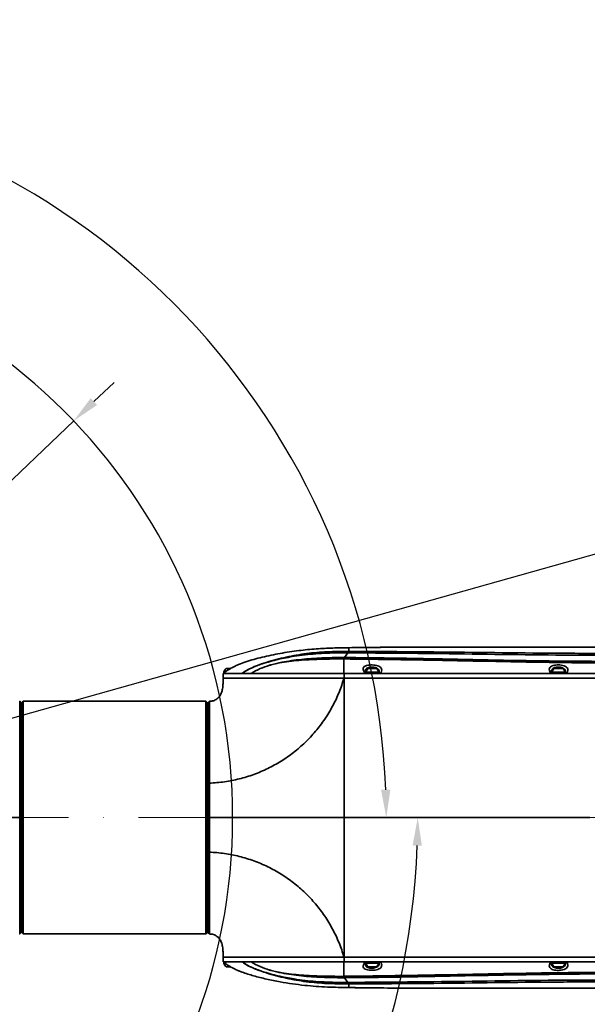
# Model space of a CAD drawing. Header units: millimetres. Extents: x -7686 to -856, y -458 to 6140.
# Tile 73 of 103: x -5812 to -5568, y 5258 to 5681. Entities that reach past the tile are written whole.
import ezdxf

# ---------------------------------------------------------------- set-up
doc = ezdxf.new("R2010")
doc.units = ezdxf.units.MM
doc.header["$LTSCALE"] = 5
doc.header["$PDSIZE"] = -1
doc.linetypes.add('ACAD_ISO10W100', pattern=[18, 12, -3, 0, -3])
doc.dimstyles.new('本体 安装', dxfattribs={"dimtxt": 24, "dimasz": 12, "dimexe": 7, "dimexo": 0.625, "dimtad": 1, "dimtoh": 1, "dimtxsty": 'Standard', "dimcen": 2.5, "dimclrd": 1, "dimclre": 1, "dimclrt": 4, "dimadec": 0, "dimazin": 0, "dimtfac": 1, "dimtmove": 0, "dimatfit": 3, "dimfxl": 1, "dimarcsym": 0})

# ---------------------------------------------------------------- blocks, each defined once
blk = doc.blocks.new('*D90')
at = {"color": 1, "linetype": 'Continuous', "lineweight": -2, "transparency": 16777216}
blk.add_arc((-5967.74, 5338.24), 313, 2.1968, 167.8032, dxfattribs=at)
at = {"color": 1, "linetype": 'Continuous', "transparency": 16777216}
for points in [[(-6271.71, 5403.98), (-6275.64, 5404.75), (-6275.98, 5392.59)], [(-5652.97, 5350.28), (-5656.97, 5350.2), (-5654.74, 5338.24)]]:
    blk.add_solid(points, dxfattribs=at)
at = {"layer": 'Defpoints', "color": 0, "linetype": 'Continuous', "transparency": 16777216}
for p in [(-5795.74, 5599.75), (-6875.73, 5498.34), (-6220.21, 5338.24), (-5967.74, 5338.24), (-5340.73, 5338.24)]:
    blk.add_point(p, dxfattribs=at)
at = {"color": 4, "linetype": 'Continuous', "lineweight": 20, "transparency": 16777216, "insert": (-5939.36, 5662.63), "char_height": 24, "attachment_point": 5, "rotation": 355}
blk.add_mtext('170°', dxfattribs=at)
blk = doc.blocks.new('*D91')
at = {"color": 1, "linetype": 'Continuous', "lineweight": -2, "transparency": 16777216}
blk.add_arc((-5967.74, 5338.24), 326.52, 192.1058, 357.8942, dxfattribs=at)
at = {"color": 1, "linetype": 'Continuous', "transparency": 16777216}
for points in [[(-5643.44, 5326.28), (-5639.44, 5326.2), (-5641.22, 5338.24)], [(-6288.96, 5269.38), (-6285.03, 5270.15), (-6289.3, 5281.54)]]:
    blk.add_solid(points, dxfattribs=at)
at = {"layer": 'Defpoints', "color": 0, "linetype": 'Continuous', "transparency": 16777216}
for p in [(-6220.21, 5338.24), (-5967.74, 5338.24), (-5340.73, 5338.24), (-6875.73, 5178.14), (-6097.07, 5038.42)]:
    blk.add_point(p, dxfattribs=at)
at = {"color": 4, "linetype": 'Continuous', "lineweight": 20, "transparency": 16777216, "insert": (-5940.38, 5025.54), "char_height": 24, "attachment_point": 5, "rotation": 5}
blk.add_mtext('170°', dxfattribs=at)
blk = doc.blocks.new('*D92')
at = {"color": 1, "linetype": 'ByBlock', "lineweight": -2, "transparency": 16777216}
for p, q in [((-4975.19, 5617.51), (-5068.65, 5591.21)), ((-4886.56, 5617.51), (-4975.19, 5617.51)), ((-5967.74, 5338.24), (-5080.2, 5587.96))]:
    blk.add_line(p, q, dxfattribs=at)
at = {"color": 1, "linetype": 'ByBlock', "transparency": 16777216}
blk.add_solid([(-5069.19, 5593.14), (-5068.11, 5589.29), (-5080.2, 5587.96)], dxfattribs=at)
at = {"layer": 'Defpoints', "color": 0, "linetype": 'ByBlock', "transparency": 16777216}
for p in [(-5080.2, 5587.96), (-5967.74, 5338.24)]:
    blk.add_point(p, dxfattribs=at)
at = {"color": 4, "linetype": 'ByBlock', "transparency": 16777216, "insert": (-4930.56, 5630.13), "char_height": 24, "attachment_point": 5}
blk.add_mtext('R922', dxfattribs=at)
blk = doc.blocks.new('*D93')
at = {"color": 1, "linetype": 'ByBlock', "lineweight": -2, "transparency": 16777216}
for p, q in [((-5780.37, 5517.05), (-5771.69, 5525.34)), ((-5789.05, 5508.77), (-6146.42, 5167.71)), ((-6283.33, 5037.05), (-6155.1, 5159.42)), ((-6371.96, 5037.05), (-6283.33, 5037.05))]:
    blk.add_line(p, q, dxfattribs=at)
at = {"color": 1, "linetype": 'ByBlock', "transparency": 16777216}
for points in [[(-5781.75, 5518.5), (-5778.99, 5515.61), (-5789.05, 5508.77)], [(-6156.48, 5160.87), (-6153.72, 5157.98), (-6146.42, 5167.71)]]:
    blk.add_solid(points, dxfattribs=at)
at = {"layer": 'Defpoints', "color": 0, "linetype": 'ByBlock', "transparency": 16777216}
for p in [(-5789.05, 5508.77), (-6146.42, 5167.71)]:
    blk.add_point(p, dxfattribs=at)
at = {"color": 4, "linetype": 'ByBlock', "transparency": 16777216, "insert": (-6327.96, 5049.67), "char_height": 24, "attachment_point": 5}
blk.add_mtext('∅494', dxfattribs=at)

msp = doc.modelspace()

# ---------------------------------------------------------------- linework, layer by layer
at = {"linetype": 'Continuous', "lineweight": 35}
for p, q in [((-5671.201, 5409.073), (-5672.691, 5407.035)), ((-5671.212, 5409.704), (-5670.849, 5409.705)), ((-5671.212, 5409.704), (-5671.201, 5409.073)), ((-5670.849, 5411.286), (-5670.849, 5411.259)), ((-5670.849, 5411.281), (-5670.849, 5411.286)), ((-5670.849, 5409.705), (-5670.838, 5409.073)), ((-5569.394, 5411.537), (-5574.064, 5411.537)), ((-5672.991, 5407.036), (-5673, 5406.453)), ((-5672.699, 5406.452), (-5673, 5406.453)), ((-5672.691, 5407.035), (-5672.699, 5406.452)), ((-5724.734, 5400.239), (-5724.739, 5400.239)), ((-5724.073, 5400.739), (-5724.589, 5400.739)), ((-5724.489, 5400.739), (-5724.489, 5400.379)), ((-5723.3, 5402.389), (-5723.438, 5402.389)), ((-5721.545, 5402.389), (-5723.3, 5402.389)), ((-5718.17, 5404.064), (-5718.114, 5404.089)), ((-5712.818, 5400.239), (-5716.613, 5400.239)), ((-5672.871, 5398.239), (-5672.877, 5400.239)), ((-5672.877, 5400.239), (-5663.829, 5400.239)), ((-5663.829, 5400.239), (-5661.186, 5400.239)), ((-5662.706, 5400.739), (-5663.549, 5400.739)), ((-5663.089, 5400.239), (-5660.983, 5400.239)), ((-5657.889, 5400.739), (-5662.706, 5400.739)), ((-5661.911, 5402.389), (-5662.438, 5402.389)), ((-5659.039, 5402.389), (-5661.911, 5402.389)), ((-5661.186, 5400.239), (-5659.812, 5400.239)), ((-5660.027, 5400.239), (-5657.989, 5400.239)), ((-5659.812, 5400.239), (-5657.171, 5400.239)), ((-5657.989, 5400.239), (-5657.989, 5400.739)), ((-5581.982, 5400.239), (-5584.095, 5400.239)), ((-5582.62, 5400.739), (-5583.589, 5400.739)), ((-5583.489, 5400.239), (-5577.989, 5400.239)), ((-5577.889, 5400.739), (-5582.62, 5400.739)), ((-5581.86, 5402.389), (-5582.438, 5402.389)), ((-5581.982, 5400.239), (-5579.262, 5400.239)), ((-5579.039, 5402.389), (-5581.86, 5402.389)), ((-5579.262, 5400.239), (-5577.148, 5400.239)), ((-5577.989, 5400.239), (-5577.989, 5400.739)), ((-5724.747, 5400.169), (-5724.849, 5398.234)), ((-5672.871, 5398.239), (-5672.871, 5338.239)), ((-5672.761, 5398.274), (-5672.762, 5398.239)), ((-5811.737, 5387.739), (-5812.237, 5388.239)), ((-5810.737, 5388.239), (-5811.237, 5387.739)), ((-5811.237, 5338.239), (-5811.237, 5387.739)), ((-5732.237, 5388.239), (-5810.737, 5388.239)), ((-5810.737, 5388.239), (-5810.737, 5338.239)), ((-5731.737, 5387.739), (-5732.237, 5388.239)), ((-5732.237, 5338.239), (-5732.237, 5388.239)), ((-5731.737, 5387.739), (-5731.737, 5338.239)), ((-5731.237, 5387.74), (-5730.743, 5388.24)), ((-5811.237, 5382.489), (-5811.937, 5382.489)), ((-5811.237, 5379.33), (-5811.937, 5379.33)), ((-5731.237, 5382.489), (-5731.737, 5382.489)), ((-5731.237, 5379.33), (-5731.737, 5379.33)), ((-5811.937, 5373.83), (-5811.237, 5373.83)), ((-5731.737, 5373.83), (-5731.237, 5373.83)), ((-5731.237, 5373.239), (-5731.737, 5373.239)), ((-5811.237, 5370.334), (-5811.937, 5370.334)), ((-5731.237, 5370.334), (-5731.737, 5370.334)), ((-5811.937, 5364.834), (-5811.237, 5364.834)), ((-5731.737, 5364.834), (-5731.237, 5364.834)), ((-5811.237, 5356.871), (-5811.937, 5356.871)), ((-5731.237, 5356.871), (-5731.737, 5356.871)), ((-5811.937, 5351.371), (-5811.237, 5351.371)), ((-5731.737, 5351.371), (-5731.237, 5351.371)), ((-5730.737, 5353.054), (-5731.237, 5352.906)), ((-5811.237, 5340.989), (-5811.937, 5340.989)), ((-5731.237, 5340.989), (-5731.737, 5340.989)), ((-5811.737, 5338.239), (-5812.237, 5338.239)), ((-5811.237, 5288.739), (-5811.237, 5338.239)), ((-5810.737, 5338.239), (-5810.737, 5288.239)), ((-5732.237, 5288.239), (-5732.237, 5338.239)), ((-5731.737, 5338.239), (-5731.737, 5288.739)), ((-5730.737, 5338.239), (-5731.237, 5338.239)), ((-5672.871, 5278.239), (-5672.871, 5338.239)), ((-5811.937, 5335.489), (-5811.237, 5335.489)), ((-5731.737, 5335.489), (-5731.237, 5335.489)), ((-5811.237, 5325.108), (-5811.937, 5325.108)), ((-5731.237, 5325.108), (-5731.737, 5325.108)), ((-5730.737, 5323.425), (-5731.237, 5323.573)), ((-5811.937, 5319.608), (-5811.237, 5319.608)), ((-5731.737, 5319.608), (-5731.237, 5319.608)), ((-5811.237, 5311.644), (-5811.937, 5311.644)), ((-5731.237, 5311.644), (-5731.737, 5311.644)), ((-5811.937, 5306.144), (-5811.237, 5306.144)), ((-5731.737, 5306.144), (-5731.237, 5306.144)), ((-5731.737, 5303.239), (-5731.237, 5303.239)), ((-5811.237, 5302.648), (-5811.937, 5302.648)), ((-5731.237, 5302.648), (-5731.737, 5302.648)), ((-5811.937, 5297.148), (-5811.237, 5297.148)), ((-5731.737, 5297.148), (-5731.237, 5297.148)), ((-5811.937, 5293.989), (-5811.237, 5293.989)), ((-5731.737, 5293.989), (-5731.237, 5293.989)), ((-5812.237, 5288.239), (-5811.737, 5288.739)), ((-5811.237, 5288.739), (-5810.737, 5288.239)), ((-5810.737, 5288.239), (-5732.237, 5288.239)), ((-5732.237, 5288.239), (-5731.737, 5288.739)), ((-5730.743, 5288.239), (-5731.237, 5288.739)), ((-5724.849, 5278.244), (-5724.747, 5276.31)), ((-5672.871, 5278.239), (-5672.877, 5276.239)), ((-5724.734, 5276.239), (-5724.739, 5276.239)), ((-5724.737, 5276.311), (-5724.737, 5276.311)), ((-5724.65, 5276.239), (-5724.709, 5276.288)), ((-5724.589, 5275.739), (-5724.093, 5275.739)), ((-5724.489, 5276.1), (-5724.489, 5275.739)), ((-5723.438, 5274.089), (-5721.548, 5274.089)), ((-5712.818, 5276.239), (-5716.613, 5276.239)), ((-5672.877, 5276.239), (-5663.829, 5276.239)), ((-5663.829, 5276.239), (-5661.186, 5276.239)), ((-5663.589, 5275.739), (-5657.889, 5275.739)), ((-5660.955, 5276.239), (-5662.637, 5276.239)), ((-5662.438, 5274.089), (-5659.039, 5274.089)), ((-5661.186, 5276.239), (-5659.812, 5276.239)), ((-5657.989, 5276.239), (-5660.038, 5276.239)), ((-5659.812, 5276.239), (-5657.171, 5276.239)), ((-5657.989, 5275.739), (-5657.989, 5276.239)), ((-5581.982, 5276.239), (-5584.095, 5276.239)), ((-5583.589, 5275.739), (-5577.889, 5275.739)), ((-5582.225, 5276.239), (-5582.554, 5276.239)), ((-5582.438, 5274.089), (-5579.039, 5274.089)), ((-5581.982, 5276.239), (-5579.262, 5276.239)), ((-5577.989, 5276.239), (-5581.269, 5276.239)), ((-5579.262, 5276.239), (-5577.148, 5276.239)), ((-5577.989, 5275.739), (-5577.989, 5276.239)), ((-5718.161, 5272.41), (-5718.234, 5272.443)), ((-5672.699, 5270.027), (-5673, 5270.025)), ((-5672.991, 5269.443), (-5673, 5270.025)), ((-5672.691, 5269.444), (-5672.699, 5270.027)), ((-5671.201, 5267.406), (-5672.691, 5269.444)), ((-5671.212, 5266.775), (-5671.201, 5267.406)), ((-5671.212, 5266.775), (-5670.849, 5266.774)), ((-5670.849, 5266.774), (-5670.838, 5267.406)), ((-5670.849, 5265.198), (-5670.849, 5265.22)), ((-5670.849, 5265.197), (-5670.849, 5265.193))]:
    msp.add_line(p, q, dxfattribs=at)
at = {"color": 40, "linetype": 'ACAD_ISO10W100', "lineweight": 20, "true_color": 0xf8d731}
msp.add_line((-5340.734, 5338.239), (-6220.21, 5338.239), dxfattribs=at)
at = {"linetype": 'Continuous', "lineweight": 35, "flags": 128}
for points in [[(-5587.161, 5398.524), (-5587.163, 5398.302), (-5587.165, 5398.239)], [(-5587.165, 5278.247), (-5587.163, 5278.176), (-5587.162, 5278.115)]]:
    msp.add_lwpolyline(points, dxfattribs=at)
at = {"color": 4, "linetype": 'ByBlock'}
msp.add_arc((-5967.737, 5338.239), 247, 190, 170, dxfattribs=at)
at = {"linetype": 'Continuous', "lineweight": 35}
for centre, start, end in [((-5721.739, 5399.978), 125.1663, 165.03898), ((-5660.739, 5399.978), 125.1663, 165.03898), ((-5660.739, 5399.978), 14.96102, 54.8337), ((-5580.739, 5399.978), 125.1663, 165.03898), ((-5580.739, 5399.978), 14.96102, 54.8337), ((-5721.739, 5276.501), 194.96102, 234.8337), ((-5660.739, 5276.501), 194.96102, 234.8337), ((-5660.739, 5276.501), 305.1663, 345.03898), ((-5580.739, 5276.501), 194.96102, 234.8337), ((-5580.739, 5276.501), 305.1663, 345.03898)]:
    msp.add_arc(centre, 2.95, start, end, dxfattribs=at)
for points, knots in [([(-5670.849, 5411.286), (-5673.137, 5411.246), (-5677.793, 5411.165), (-5684.974, 5410.821), (-5692.516, 5410.084), (-5700.289, 5408.902), (-5707.899, 5407.312), (-5713.867, 5405.697), (-5717.157, 5404.449), (-5718.161, 5404.068)], [0, 0, 0, 0, 0.1427599, 0.2904853, 0.4482721, 0.6151859, 0.7805484, 0.9330378, 1, 1, 1, 1]), ([(-5716.613, 5400.239), (-5716.597, 5400.252), (-5715.821, 5400.877), (-5714.136, 5401.942), (-5712.019, 5402.906), (-5709.406, 5403.955), (-5704.879, 5405.504), (-5697.744, 5407.351), (-5689.008, 5408.889), (-5680.133, 5409.63), (-5674.187, 5409.679), (-5671.212, 5409.704)], [0, 0, 0, 0, 0.0013142, 0.0637228, 0.1263949, 0.1498215, 0.2435853, 0.4318647, 0.6202052, 0.8100058, 1, 1, 1, 1]), ([(-5671.201, 5409.073), (-5671.201, 5409.073), (-5672.636, 5409.072), (-5677.222, 5409.062), (-5684.959, 5408.787), (-5693.567, 5407.816), (-5701.277, 5406.322), (-5707.405, 5404.643), (-5711.721, 5403.019), (-5714.563, 5401.642), (-5715.858, 5400.793), (-5716.598, 5400.25), (-5716.613, 5400.239)], [0, 0, 0, 0, 0.0000013, 0.0918541, 0.2936941, 0.4954129, 0.6460002, 0.7964977, 0.9019472, 0.9406177, 0.9987678, 1, 1, 1, 1]), ([(-5670.838, 5409.073), (-5670.959, 5409.073), (-5671.08, 5409.073), (-5671.201, 5409.073), (-5671.201, 5409.073)], [0, 0, 0, 0, 0.9998347, 1, 1, 1, 1]), ([(-5647.946, 5411.487), (-5650.208, 5411.481), (-5657.842, 5411.46), (-5665.477, 5411.355), (-5670.849, 5411.281)], [0, 0, 0, 0, 0.29630654, 1, 1, 1, 1]), ([(-5670.849, 5411.286), (-5667.462, 5411.335), (-5662.533, 5411.407), (-5657.604, 5411.437), (-5656.06, 5411.446)], [0, 0, 0, 0, 0.6869719, 1, 1, 1, 1]), ([(-5670.849, 5411.259), (-5670.849, 5411.262), (-5670.848, 5411.27), (-5670.849, 5410.232), (-5670.849, 5409.705)], [0, 0, 0, 0, 0.4915744, 1, 1, 1, 1]), ([(-5670.849, 5409.705), (-5658.648, 5409.642), (-5629.002, 5409.491), (-5595, 5408.957), (-5555.756, 5408.784), (-5525.401, 5409.004), (-5499.406, 5409.152), (-5490.849, 5409.201)], [0, 0, 0, 0, 0.2033318, 0.4941022, 0.5667393, 0.8573904, 1, 1, 1, 1]), ([(-5490.863, 5408.47), (-5499.416, 5408.398), (-5525.406, 5408.178), (-5555.756, 5407.984), (-5594.999, 5408.196), (-5628.998, 5408.788), (-5658.641, 5408.99), (-5670.838, 5409.073)], [0, 0, 0, 0, 0.1425613, 0.4332259, 0.5058794, 0.7966914, 1, 1, 1, 1]), ([(-5655.801, 5411.449), (-5656.501, 5411.447), (-5657.516, 5411.445), (-5658.53, 5411.431), (-5658.845, 5411.427)], [0, 0, 0, 0, 0.6894111, 1, 1, 1, 1]), ([(-5652.934, 5411.468), (-5652.12, 5411.474), (-5647.9, 5411.505), (-5640.246, 5411.521), (-5629.857, 5411.541), (-5619.624, 5411.546), (-5609.688, 5411.546), (-5599.5, 5411.54), (-5588.719, 5411.537), (-5577.247, 5411.536), (-5565.745, 5411.538), (-5554.617, 5411.541), (-5547.318, 5411.545), (-5543.849, 5411.546)], [0, 0, 0, 0, 0.02239, 0.1160672, 0.2104864, 0.3081177, 0.3974858, 0.4837333, 0.5883132, 0.693962, 0.7992443, 0.9046209, 1, 1, 1, 1]), ([(-5704.884, 5403.738), (-5704.884, 5403.738), (-5704.657, 5403.807), (-5703.62, 5404.111), (-5699.829, 5405.056), (-5693.295, 5406.124), (-5684.603, 5406.857), (-5677.784, 5407.041), (-5673.913, 5407.037), (-5672.991, 5407.036)], [0, 0, 0, 0, 0.0000019, 0.0221464, 0.1008723, 0.3641825, 0.6390208, 0.9139974, 1, 1, 1, 1]), ([(-5673, 5406.453), (-5673.918, 5406.455), (-5677.781, 5406.459), (-5684.588, 5406.339), (-5693.271, 5405.848), (-5699.864, 5404.959), (-5703.657, 5404.079), (-5704.696, 5403.782), (-5704.88, 5403.729)], [0, 0, 0, 0, 0.0858241, 0.3610611, 0.6361921, 0.8989842, 0.9820922, 1, 1, 1, 1]), ([(-5673, 5406.453), (-5673.006, 5406.131), (-5673.019, 5405.512), (-5673.02, 5404.462), (-5673.007, 5403.431), (-5672.982, 5402.459), (-5672.945, 5401.458), (-5672.899, 5400.622), (-5672.877, 5400.239)], [0, 0, 0, 0, 0.2541704, 0.4889691, 0.6421527, 0.7794118, 0.8989563, 1, 1, 1, 1]), ([(-5672.991, 5407.036), (-5672.891, 5407.036), (-5672.791, 5407.035), (-5672.691, 5407.035), (-5672.691, 5407.035)], [0, 0, 0, 0, 0.9997998, 1, 1, 1, 1]), ([(-5490.828, 5405.491), (-5498.072, 5405.352), (-5519.271, 5404.943), (-5545.125, 5404.682), (-5568.107, 5404.779), (-5594.6, 5405.024), (-5629.366, 5405.878), (-5659.767, 5406.281), (-5672.699, 5406.452)], [0, 0, 0, 0, 0.1194958, 0.3497049, 0.42643, 0.4985399, 0.7866906, 1, 1, 1, 1]), ([(-5672.691, 5407.035), (-5672.691, 5407.035), (-5659.754, 5406.976), (-5629.352, 5406.436), (-5594.585, 5405.666), (-5563.321, 5405.375), (-5540.096, 5405.365), (-5514.255, 5405.679), (-5497.842, 5405.984), (-5490.855, 5406.113)], [0, 0, 0, 0, 0.0000003, 0.2134253, 0.5015827, 0.5736819, 0.729196, 0.8847111, 1, 1, 1, 1]), ([(-5724.65, 5400.239), (-5724.689, 5400.207), (-5724.747, 5400.159), (-5724.739, 5400.166), (-5724.737, 5400.168)], [0, 0, 0, 0, 0.6614378, 1, 1, 1, 1]), ([(-5723.688, 5401.029), (-5723.703, 5401.018), (-5723.898, 5400.871), (-5724.259, 5400.583), (-5724.535, 5400.343), (-5724.65, 5400.239), (-5724.65, 5400.239)], [0, 0, 0, 0, 0.0384459, 0.5076665, 0.9999599, 1, 1, 1, 1]), ([(-5724.65, 5400.239), (-5724.472, 5400.239), (-5724.116, 5400.239), (-5722.636, 5400.239), (-5720.313, 5400.239), (-5717.846, 5400.239), (-5716.613, 5400.239)], [0, 0, 0, 0, 0.2204759, 0.4409518, 0.7204759, 1, 1, 1, 1]), ([(-5718.161, 5404.068), (-5718.182, 5404.059), (-5718.232, 5404.038), (-5718.766, 5403.8), (-5719.638, 5403.395), (-5720.814, 5402.812), (-5722.211, 5402.041), (-5723.183, 5401.408), (-5723.666, 5401.046), (-5723.688, 5401.029)], [0, 0, 0, 0, 0.1058497, 0.2578233, 0.414952, 0.5855005, 0.7752697, 0.9897907, 1, 1, 1, 1]), ([(-5718.149, 5404.074), (-5718.149, 5404.074), (-5718.148, 5404.074), (-5718.161, 5404.069), (-5718.17, 5404.065)], [0, 0, 0, 0, 0.303385, 1, 1, 1, 1]), ([(-5704.884, 5403.738), (-5706.269, 5403.297), (-5709.04, 5402.416), (-5711.559, 5400.965), (-5712.818, 5400.239)], [0, 0, 0, 0, 0.5000379, 1, 1, 1, 1]), ([(-5704.88, 5403.729), (-5704.881, 5403.73), (-5704.882, 5403.733), (-5704.884, 5403.736), (-5704.884, 5403.738)], [0, 0, 0, 0, 0.5000046, 1, 1, 1, 1]), ([(-5663.829, 5400.239), (-5663.829, 5400.239), (-5663.832, 5400.244), (-5664.112, 5400.678), (-5664.613, 5401.467), (-5664.801, 5402.43), (-5664.325, 5403.147), (-5663.365, 5403.604), (-5662.118, 5403.847), (-5660.758, 5403.9), (-5659.437, 5403.781), (-5658.288, 5403.508), (-5657.381, 5403.081), (-5656.796, 5402.487), (-5656.618, 5401.7), (-5656.848, 5400.926), (-5657.096, 5400.396), (-5657.171, 5400.239), (-5657.171, 5400.239)], [0, 0, 0, 0, 0.0000031, 0.0009822, 0.1014362, 0.204983, 0.295299, 0.3742008, 0.445233, 0.5153205, 0.5809219, 0.6468951, 0.7153204, 0.789168, 0.8708659, 0.9635405, 0.9999969, 1, 1, 1, 1]), ([(-5663.16, 5400.25), (-5663.262, 5400.388), (-5663.504, 5400.715), (-5663.708, 5401.099), (-5663.738, 5401.298), (-5663.738, 5401.3), (-5663.738, 5401.3)], [0, 0, 0, 0, 0.2518499, 0.5976532, 0.9490065, 1, 1, 1, 1]), ([(-5657.748, 5400.904), (-5657.767, 5401.142), (-5657.805, 5401.607), (-5658.246, 5402.162), (-5658.919, 5402.579), (-5659.781, 5402.845), (-5660.773, 5402.962), (-5661.795, 5402.91), (-5662.737, 5402.673), (-5663.434, 5402.219), (-5663.766, 5401.749), (-5663.703, 5401.387), (-5663.689, 5401.306)], [0, 0, 0, 0, 0.1138864, 0.2224445, 0.3221152, 0.4173375, 0.5114417, 0.6118932, 0.7142252, 0.8289593, 0.9616315, 1, 1, 1, 1]), ([(-5657.749, 5400.904), (-5657.75, 5400.867), (-5657.751, 5400.772), (-5657.839, 5400.49), (-5657.967, 5400.279), (-5657.987, 5400.245)], [0, 0, 0, 0, 0.3549464, 0.8962323, 1, 1, 1, 1]), ([(-5657.171, 5400.239), (-5652.884, 5400.239), (-5644.056, 5400.239), (-5630.365, 5400.239), (-5615.754, 5400.239), (-5600.223, 5400.239), (-5589.555, 5400.239), (-5584.095, 5400.239)], [0, 0, 0, 0, 0.1761534, 0.3627311, 0.5628388, 0.7762894, 1, 1, 1, 1]), ([(-5584.095, 5400.239), (-5584.095, 5400.239), (-5584.245, 5400.524), (-5584.57, 5401.149), (-5584.792, 5401.983), (-5584.579, 5402.719), (-5583.976, 5403.264), (-5583.063, 5403.642), (-5581.92, 5403.861), (-5580.716, 5403.911), (-5579.473, 5403.812), (-5578.25, 5403.532), (-5577.19, 5402.977), (-5576.618, 5402.103), (-5576.758, 5401.151), (-5577.05, 5400.463), (-5577.148, 5400.239), (-5577.148, 5400.239)], [0, 0, 0, 0, 0.00000315, 0.06689042, 0.15848327, 0.23939619, 0.31268705, 0.38091766, 0.44719834, 0.51325841, 0.5684935, 0.6433076, 0.72856476, 0.82835533, 0.94736822, 0.99999685, 1, 1, 1, 1]), ([(-5577.793, 5400.89), (-5577.778, 5401.016), (-5577.726, 5401.47), (-5578.1, 5402.066), (-5578.873, 5402.613), (-5579.797, 5402.888), (-5580.732, 5402.985), (-5581.639, 5402.935), (-5582.497, 5402.72), (-5583.188, 5402.352), (-5583.616, 5401.816), (-5583.788, 5401.384), (-5583.733, 5401.105), (-5583.73, 5401.091)], [0, 0, 0, 0, 0.0546033, 0.1967239, 0.316544, 0.4203175, 0.496405, 0.5873434, 0.6791189, 0.7745656, 0.878245, 0.993674, 1, 1, 1, 1]), ([(-5583.377, 5400.251), (-5583.457, 5400.383), (-5583.644, 5400.689), (-5583.731, 5400.986), (-5583.731, 5401.062), (-5583.731, 5401.091)], [0, 0, 0, 0, 0.3206785, 0.7417399, 1, 1, 1, 1]), ([(-5577.75, 5400.886), (-5577.748, 5400.867), (-5577.738, 5400.8), (-5577.786, 5400.569), (-5577.911, 5400.323), (-5577.952, 5400.244)], [0, 0, 0, 0, 0.2175009, 0.7489761, 1, 1, 1, 1]), ([(-5577.148, 5400.239), (-5573.098, 5400.239), (-5564.968, 5400.239), (-5552.875, 5400.239), (-5541.079, 5400.239), (-5529.896, 5400.239), (-5519.557, 5400.239), (-5511.173, 5400.239), (-5506.261, 5400.239), (-5504.462, 5400.239)], [0, 0, 0, 0, 0.1671436, 0.3355847, 0.4988886, 0.6537122, 0.796874, 0.9255948, 1, 1, 1, 1]), ([(-5730.743, 5388.24), (-5730.413, 5388.256), (-5729.555, 5388.299), (-5728.162, 5388.748), (-5726.747, 5389.789), (-5725.725, 5391.358), (-5725.148, 5393.182), (-5724.903, 5395.031), (-5724.847, 5396.719), (-5724.848, 5397.767), (-5724.849, 5398.239)], [0, 0, 0, 0, 0.0751901, 0.195574, 0.3277525, 0.4679532, 0.6150652, 0.7607726, 0.8923022, 1, 1, 1, 1]), ([(-5730.737, 5353.054), (-5728.572, 5353.203), (-5724.242, 5353.502), (-5717.851, 5354.8), (-5711.613, 5356.705), (-5705.597, 5359.264), (-5699.868, 5362.437), (-5694.498, 5366.189), (-5689.546, 5370.48), (-5685.068, 5375.263), (-5681.107, 5380.485), (-5677.723, 5386.095), (-5674.893, 5392.013), (-5673.545, 5396.164), (-5672.871, 5398.239)], [0, 0, 0, 0, 0.0829762, 0.1659545, 0.2489331, 0.3323853, 0.4158373, 0.4992889, 0.5827411, 0.6661929, 0.7496444, 0.8330965, 0.9165483, 1, 1, 1, 1]), ([(-5672.871, 5398.239), (-5674.536, 5398.239), (-5677.867, 5398.239), (-5682.851, 5398.239), (-5687.76, 5398.239), (-5692.546, 5398.239), (-5697.158, 5398.239), (-5701.548, 5398.239), (-5705.672, 5398.239), (-5709.486, 5398.239), (-5712.95, 5398.239), (-5716.029, 5398.239), (-5718.689, 5398.239), (-5720.911, 5398.239), (-5722.637, 5398.239), (-5723.736, 5398.239), (-5724.071, 5398.239), (-5724.175, 5398.239)], [0, 0, 0, 0, 0.0692075, 0.1384151, 0.2076226, 0.2768301, 0.3460376, 0.4152452, 0.4844527, 0.5536602, 0.6228677, 0.6920753, 0.7612828, 0.8304903, 0.8996979, 0.9689054, 1, 1, 1, 1]), ([(-5481.661, 5398.239), (-5482.186, 5398.239), (-5483.305, 5398.239), (-5485.115, 5398.239), (-5487.186, 5398.239), (-5489.511, 5398.239), (-5493.112, 5398.239), (-5498.219, 5398.239), (-5505.137, 5398.239), (-5513.078, 5398.239), (-5522.057, 5398.239), (-5531.932, 5398.239), (-5542.529, 5398.239), (-5553.623, 5398.239), (-5565.702, 5398.239), (-5578.683, 5398.239), (-5592.263, 5398.239), (-5605.501, 5398.239), (-5618.209, 5398.239), (-5629.442, 5398.239), (-5639.432, 5398.239), (-5648.067, 5398.239), (-5656.478, 5398.239), (-5664.67, 5398.239), (-5670.137, 5398.239), (-5672.871, 5398.239)], [0, 0, 0, 0, 0.008257, 0.0176053, 0.0285371, 0.0409456, 0.0542762, 0.0853015, 0.1213187, 0.1629436, 0.2098438, 0.2620113, 0.3175586, 0.3757042, 0.4356514, 0.5066376, 0.5789952, 0.6484434, 0.714269, 0.7784887, 0.824931, 0.8713216, 0.9142607, 0.957114, 1, 1, 1, 1]), ([(-5481.661, 5398.239), (-5482.186, 5398.239), (-5483.305, 5398.239), (-5485.115, 5398.239), (-5487.186, 5398.239), (-5489.511, 5398.239), (-5493.112, 5398.239), (-5498.219, 5398.239), (-5505.137, 5398.239), (-5513.078, 5398.239), (-5522.057, 5398.239), (-5531.932, 5398.239), (-5542.529, 5398.239), (-5553.623, 5398.239), (-5565.702, 5398.239), (-5578.683, 5398.239), (-5592.263, 5398.239), (-5605.501, 5398.239), (-5618.209, 5398.239), (-5629.442, 5398.239), (-5639.432, 5398.239), (-5648.067, 5398.239), (-5656.478, 5398.239), (-5664.67, 5398.239), (-5670.137, 5398.239), (-5672.871, 5398.239)], [0, 0, 0, 0, 0.00825699, 0.01760525, 0.02853708, 0.0409456, 0.05427618, 0.08530148, 0.12131871, 0.16294359, 0.20984376, 0.2620113, 0.31755857, 0.37570423, 0.4356514, 0.50663764, 0.57899523, 0.6484434, 0.71426895, 0.77848871, 0.824931, 0.87132155, 0.91426065, 0.95711397, 1, 1, 1, 1]), ([(-5812.237, 5338.239), (-5812.237, 5340.226), (-5812.237, 5344.188), (-5812.237, 5350.057), (-5812.237, 5355.754), (-5812.237, 5361.204), (-5812.237, 5366.334), (-5812.237, 5371.075), (-5812.237, 5375.358), (-5812.237, 5379.099), (-5812.237, 5382.257), (-5812.237, 5384.794), (-5812.237, 5386.685), (-5812.237, 5387.819), (-5812.237, 5388.308), (-5812.237, 5388.207), (-5812.237, 5388.194)], [0, 0, 0, 0, 0.0761024, 0.1517574, 0.2279961, 0.3039478, 0.3796325, 0.4560012, 0.532488, 0.6086448, 0.6842995, 0.7605109, 0.837052, 0.9128337, 0.9886218, 1, 1, 1, 1]), ([(-5811.737, 5387.686), (-5811.737, 5387.703), (-5811.737, 5387.81), (-5811.737, 5387.325), (-5811.737, 5386.2), (-5811.737, 5384.328), (-5811.737, 5381.817), (-5811.737, 5378.69), (-5811.737, 5374.986), (-5811.737, 5370.748), (-5811.737, 5366.054), (-5811.737, 5360.976), (-5811.737, 5355.579), (-5811.737, 5349.939), (-5811.737, 5344.13), (-5811.737, 5340.207), (-5811.737, 5338.239)], [0, 0, 0, 0, 0.0139521, 0.0895609, 0.1651572, 0.2414813, 0.3174961, 0.3929529, 0.4689005, 0.5451957, 0.6213149, 0.6968499, 0.7726017, 0.8486302, 0.9240785, 1, 1, 1, 1]), ([(-5731.237, 5352.906), (-5731.237, 5355.372), (-5731.237, 5360.298), (-5731.237, 5367.041), (-5731.237, 5373.08), (-5731.237, 5378.25), (-5731.237, 5382.415), (-5731.237, 5385.134), (-5731.237, 5386.722), (-5731.237, 5387.579), (-5731.237, 5387.686), (-5731.237, 5387.74)], [0, 0, 0, 0, 0.124991, 0.2496634, 0.374834, 0.4993763, 0.6248758, 0.7503004, 0.833626, 0.9165993, 1, 1, 1, 1]), ([(-5730.743, 5388.24), (-5730.742, 5388.119), (-5730.742, 5387.876), (-5730.74, 5385.929), (-5730.739, 5382.866), (-5730.738, 5378.652), (-5730.738, 5373.433), (-5730.737, 5367.332), (-5730.737, 5360.521), (-5730.737, 5355.545), (-5730.737, 5353.054)], [0, 0, 0, 0, 0.1248417, 0.2495907, 0.3750339, 0.5005518, 0.6251118, 0.7503, 0.8749905, 1, 1, 1, 1]), ([(-5731.237, 5338.239), (-5731.237, 5340.725), (-5731.237, 5345.697), (-5731.237, 5350.502), (-5731.237, 5352.906)], [0, 0, 0, 0, 0.4998723, 1, 1, 1, 1]), ([(-5730.737, 5353.054), (-5730.737, 5350.626), (-5730.737, 5345.773), (-5730.737, 5340.75), (-5730.737, 5338.239)], [0, 0, 0, 0, 0.5001276, 1, 1, 1, 1]), ([(-5812.237, 5338.239), (-5814.454, 5338.239), (-5818.629, 5338.239), (-5824.515, 5338.239), (-5829.282, 5338.239), (-5832.384, 5338.239), (-5833.712, 5338.239), (-5833.996, 5338.239)], [0, 0, 0, 0, 0.3010695, 0.5670286, 0.7986811, 0.9569024, 1, 1, 1, 1]), ([(-5812.237, 5288.288), (-5812.237, 5288.272), (-5812.237, 5288.163), (-5812.237, 5288.646), (-5812.237, 5289.78), (-5812.237, 5291.676), (-5812.237, 5294.221), (-5812.237, 5297.397), (-5812.237, 5301.142), (-5812.237, 5305.403), (-5812.237, 5310.124), (-5812.237, 5315.244), (-5812.237, 5320.692), (-5812.237, 5326.389), (-5812.237, 5332.271), (-5812.237, 5336.249), (-5812.237, 5338.239)], [0, 0, 0, 0, 0.0124308, 0.088649, 0.1649209, 0.2412257, 0.3174747, 0.3936727, 0.4696772, 0.5450637, 0.6208555, 0.6967213, 0.7720981, 0.8480337, 0.9239839, 1, 1, 1, 1]), ([(-5811.737, 5338.239), (-5811.737, 5336.268), (-5811.737, 5332.329), (-5811.737, 5326.506), (-5811.737, 5320.867), (-5811.737, 5315.474), (-5811.737, 5310.405), (-5811.737, 5305.731), (-5811.737, 5301.513), (-5811.737, 5297.805), (-5811.737, 5294.662), (-5811.737, 5292.142), (-5811.737, 5290.265), (-5811.737, 5289.142), (-5811.737, 5288.664), (-5811.737, 5288.772), (-5811.737, 5288.787)], [0, 0, 0, 0, 0.0760543, 0.1519731, 0.2279076, 0.3032915, 0.3791604, 0.4549465, 0.5303404, 0.6063343, 0.682541, 0.75879, 0.8350975, 0.9113726, 0.9875269, 1, 1, 1, 1]), ([(-5731.237, 5323.573), (-5731.237, 5325.976), (-5731.237, 5330.781), (-5731.237, 5335.754), (-5731.237, 5338.239)], [0, 0, 0, 0, 0.5001277, 1, 1, 1, 1]), ([(-5730.737, 5338.239), (-5730.737, 5335.729), (-5730.737, 5330.706), (-5730.737, 5325.852), (-5730.737, 5323.425)], [0, 0, 0, 0, 0.4998724, 1, 1, 1, 1]), ([(-5730.737, 5338.239), (-5721.108, 5338.239), (-5706.646, 5338.239), (-5687.351, 5338.239), (-5677.698, 5338.239), (-5672.871, 5338.239)], [0, 0, 0, 0, 0.4990431, 0.7495236, 1, 1, 1, 1]), ([(-5567.34, 5338.239), (-5570.668, 5338.239), (-5581.978, 5338.239), (-5601.254, 5338.239), (-5625.141, 5338.239), (-5648.98, 5338.239), (-5664.907, 5338.239), (-5672.871, 5338.239)], [0, 0, 0, 0, 0.09439384, 0.32079411, 0.54719661, 0.77360316, 1, 1, 1, 1]), ([(-5731.237, 5288.739), (-5731.237, 5288.792), (-5731.237, 5288.898), (-5731.237, 5289.753), (-5731.237, 5291.338), (-5731.237, 5294.046), (-5731.237, 5298.201), (-5731.237, 5303.373), (-5731.237, 5309.423), (-5731.237, 5316.165), (-5731.237, 5321.101), (-5731.237, 5323.573)], [0, 0, 0, 0, 0.0828821, 0.1661023, 0.2497653, 0.3741874, 0.4994898, 0.6251279, 0.7498655, 0.8746816, 1, 1, 1, 1]), ([(-5730.737, 5323.425), (-5730.737, 5320.927), (-5730.737, 5315.942), (-5730.737, 5309.132), (-5730.738, 5303.021), (-5730.738, 5297.798), (-5730.739, 5293.595), (-5730.74, 5290.541), (-5730.742, 5288.601), (-5730.742, 5288.359), (-5730.743, 5288.239)], [0, 0, 0, 0, 0.1253369, 0.2501713, 0.3749263, 0.5005823, 0.625903, 0.7503436, 0.8756625, 1, 1, 1, 1]), ([(-5730.737, 5323.425), (-5728.572, 5323.276), (-5724.242, 5322.976), (-5717.851, 5321.679), (-5711.613, 5319.773), (-5705.597, 5317.215), (-5699.868, 5314.042), (-5694.498, 5310.29), (-5689.546, 5305.999), (-5685.068, 5301.216), (-5681.107, 5295.994), (-5677.723, 5290.384), (-5674.893, 5284.466), (-5673.545, 5280.315), (-5672.871, 5278.239)], [0, 0, 0, 0, 0.0829762, 0.1659545, 0.2489331, 0.3323853, 0.4158373, 0.4992889, 0.5827411, 0.6661929, 0.7496444, 0.8330965, 0.9165483, 1, 1, 1, 1]), ([(-5730.743, 5288.239), (-5730.413, 5288.222), (-5729.555, 5288.18), (-5728.162, 5287.73), (-5726.747, 5286.69), (-5725.725, 5285.121), (-5725.148, 5283.297), (-5724.903, 5281.448), (-5724.847, 5279.76), (-5724.848, 5278.711), (-5724.849, 5278.239)], [0, 0, 0, 0, 0.0751901, 0.195574, 0.3277525, 0.4679532, 0.6150652, 0.7607726, 0.8923022, 1, 1, 1, 1]), ([(-5672.871, 5278.239), (-5674.536, 5278.239), (-5677.867, 5278.239), (-5682.851, 5278.239), (-5687.76, 5278.239), (-5692.546, 5278.239), (-5697.158, 5278.239), (-5701.548, 5278.239), (-5705.672, 5278.239), (-5709.486, 5278.239), (-5712.95, 5278.239), (-5716.029, 5278.239), (-5718.689, 5278.239), (-5720.911, 5278.239), (-5722.637, 5278.239), (-5723.736, 5278.239), (-5724.071, 5278.239), (-5724.175, 5278.239)], [0, 0, 0, 0, 0.06920753, 0.13841505, 0.20762258, 0.27683011, 0.34603764, 0.41524516, 0.48445269, 0.55366022, 0.62286775, 0.69207527, 0.7612828, 0.83049033, 0.89969785, 0.96890538, 1, 1, 1, 1]), ([(-5481.661, 5278.239), (-5482.186, 5278.239), (-5483.305, 5278.239), (-5485.115, 5278.239), (-5487.186, 5278.239), (-5489.511, 5278.239), (-5493.112, 5278.239), (-5498.219, 5278.239), (-5505.137, 5278.239), (-5513.078, 5278.239), (-5522.057, 5278.239), (-5531.932, 5278.239), (-5542.529, 5278.239), (-5553.623, 5278.239), (-5565.702, 5278.239), (-5578.683, 5278.239), (-5592.263, 5278.239), (-5605.501, 5278.239), (-5618.209, 5278.239), (-5629.442, 5278.239), (-5639.432, 5278.239), (-5648.067, 5278.239), (-5656.478, 5278.239), (-5664.67, 5278.239), (-5670.137, 5278.239), (-5672.871, 5278.239)], [0, 0, 0, 0, 0.008257, 0.0176053, 0.0285371, 0.0409456, 0.0542762, 0.0853015, 0.1213187, 0.1629436, 0.2098438, 0.2620113, 0.3175586, 0.3757042, 0.4356514, 0.5066376, 0.5789952, 0.6484434, 0.714269, 0.7784887, 0.824931, 0.8713216, 0.9142607, 0.957114, 1, 1, 1, 1]), ([(-5481.661, 5278.239), (-5484.621, 5278.239), (-5490.54, 5278.239), (-5499.401, 5278.239), (-5508.317, 5278.239), (-5517.223, 5278.239), (-5526.171, 5278.239), (-5536.805, 5278.239), (-5549.145, 5278.239), (-5563.222, 5278.239), (-5577.892, 5278.239), (-5593.229, 5278.239), (-5609.167, 5278.239), (-5625.118, 5278.239), (-5641.066, 5278.239), (-5656.964, 5278.239), (-5667.587, 5278.239), (-5672.871, 5278.239)], [0, 0, 0, 0, 0.0466889, 0.093325, 0.1394988, 0.1866279, 0.232942, 0.2796469, 0.3531057, 0.4260678, 0.4999979, 0.582822, 0.6663898, 0.7499989, 0.8333334, 0.9170899, 1, 1, 1, 1]), ([(-5724.65, 5276.239), (-5724.472, 5276.239), (-5724.116, 5276.239), (-5722.636, 5276.239), (-5720.313, 5276.239), (-5717.846, 5276.239), (-5716.613, 5276.239)], [0, 0, 0, 0, 0.22047591, 0.44095182, 0.72047591, 1, 1, 1, 1]), ([(-5723.688, 5275.45), (-5723.703, 5275.461), (-5723.898, 5275.608), (-5724.259, 5275.895), (-5724.535, 5276.136), (-5724.65, 5276.239), (-5724.65, 5276.239)], [0, 0, 0, 0, 0.0384459, 0.5076665, 0.9999599, 1, 1, 1, 1]), ([(-5718.234, 5272.443), (-5718.244, 5272.447), (-5718.295, 5272.469), (-5718.777, 5272.684), (-5719.634, 5273.082), (-5720.815, 5273.667), (-5722.211, 5274.437), (-5723.183, 5275.07), (-5723.666, 5275.433), (-5723.688, 5275.45)], [0, 0, 0, 0, 0.0376398, 0.2012066, 0.3703218, 0.5538805, 0.7581262, 0.9890119, 1, 1, 1, 1]), ([(-5671.201, 5267.406), (-5671.201, 5267.406), (-5672.636, 5267.407), (-5677.222, 5267.417), (-5684.959, 5267.692), (-5693.567, 5268.662), (-5701.277, 5270.157), (-5707.405, 5271.835), (-5711.721, 5273.46), (-5714.563, 5274.836), (-5715.858, 5275.685), (-5716.598, 5276.228), (-5716.613, 5276.24)], [0, 0, 0, 0, 0.0000013, 0.0918541, 0.2936941, 0.4954129, 0.6460002, 0.7964977, 0.9019472, 0.9406177, 0.9987678, 1, 1, 1, 1]), ([(-5716.613, 5276.24), (-5716.597, 5276.227), (-5715.821, 5275.602), (-5714.136, 5274.537), (-5712.019, 5273.573), (-5709.406, 5272.524), (-5704.879, 5270.975), (-5697.744, 5269.128), (-5689.008, 5267.589), (-5680.133, 5266.849), (-5674.187, 5266.8), (-5671.212, 5266.775)], [0, 0, 0, 0, 0.0013142, 0.0637228, 0.1263949, 0.1498215, 0.2435853, 0.4318647, 0.6202052, 0.8100058, 1, 1, 1, 1]), ([(-5704.884, 5272.741), (-5706.269, 5273.182), (-5709.04, 5274.063), (-5711.559, 5275.514), (-5712.818, 5276.239)], [0, 0, 0, 0, 0.5000379, 1, 1, 1, 1]), ([(-5673, 5270.025), (-5673.006, 5270.347), (-5673.019, 5270.967), (-5673.02, 5272.016), (-5673.007, 5273.048), (-5672.982, 5274.02), (-5672.945, 5275.021), (-5672.899, 5275.857), (-5672.877, 5276.239)], [0, 0, 0, 0, 0.2541704, 0.4889691, 0.6421527, 0.7794118, 0.8989563, 1, 1, 1, 1]), ([(-5663.829, 5276.239), (-5663.829, 5276.239), (-5663.832, 5276.235), (-5664.112, 5275.801), (-5664.613, 5275.012), (-5664.801, 5274.049), (-5664.325, 5273.332), (-5663.365, 5272.875), (-5662.118, 5272.631), (-5660.758, 5272.579), (-5659.437, 5272.698), (-5658.288, 5272.971), (-5657.381, 5273.398), (-5656.796, 5273.992), (-5656.618, 5274.779), (-5656.848, 5275.553), (-5657.096, 5276.083), (-5657.171, 5276.239), (-5657.171, 5276.239)], [0, 0, 0, 0, 0.0000031, 0.0009822, 0.1014362, 0.204983, 0.295299, 0.3742008, 0.445233, 0.5153205, 0.5809219, 0.6468951, 0.7153204, 0.789168, 0.8708659, 0.9635405, 0.9999969, 1, 1, 1, 1]), ([(-5663.737, 5275.187), (-5663.738, 5275.187), (-5663.738, 5275.189), (-5663.695, 5275.411), (-5663.485, 5275.791), (-5663.254, 5276.103), (-5663.162, 5276.229)], [0, 0, 0, 0, 0.0841904, 0.42805, 0.7692772, 1, 1, 1, 1]), ([(-5657.749, 5275.57), (-5657.768, 5275.334), (-5657.806, 5274.871), (-5658.246, 5274.317), (-5658.919, 5273.9), (-5659.781, 5273.634), (-5660.773, 5273.516), (-5661.795, 5273.569), (-5662.737, 5273.806), (-5663.435, 5274.259), (-5663.766, 5274.732), (-5663.703, 5275.097), (-5663.688, 5275.181)], [0, 0, 0, 0, 0.1130464, 0.2215473, 0.3211655, 0.4163377, 0.5103924, 0.610791, 0.7130692, 0.827743, 0.9603453, 1, 1, 1, 1]), ([(-5657.99, 5276.232), (-5657.967, 5276.195), (-5657.834, 5275.987), (-5657.753, 5275.708), (-5657.749, 5275.61), (-5657.747, 5275.569)], [0, 0, 0, 0, 0.11239861, 0.63594965, 1, 1, 1, 1]), ([(-5657.171, 5276.239), (-5652.884, 5276.239), (-5644.056, 5276.239), (-5630.365, 5276.239), (-5615.754, 5276.239), (-5600.223, 5276.239), (-5589.555, 5276.239), (-5584.095, 5276.239)], [0, 0, 0, 0, 0.17615365, 0.3627291, 0.5628384, 0.77628912, 1, 1, 1, 1]), ([(-5584.095, 5276.239), (-5584.095, 5276.239), (-5584.245, 5275.955), (-5584.57, 5275.329), (-5584.792, 5274.496), (-5584.579, 5273.76), (-5583.976, 5273.215), (-5583.063, 5272.837), (-5581.92, 5272.618), (-5580.716, 5272.568), (-5579.473, 5272.667), (-5578.25, 5272.947), (-5577.19, 5273.502), (-5576.618, 5274.376), (-5576.758, 5275.328), (-5577.05, 5276.015), (-5577.148, 5276.239), (-5577.148, 5276.239)], [0, 0, 0, 0, 0.0000031, 0.0668904, 0.1584833, 0.2393962, 0.312687, 0.3809177, 0.4471983, 0.5132584, 0.5684935, 0.6433076, 0.7285648, 0.8283553, 0.9473682, 0.9999969, 1, 1, 1, 1]), ([(-5577.792, 5275.583), (-5577.778, 5275.459), (-5577.727, 5275.007), (-5578.1, 5274.413), (-5578.873, 5273.865), (-5579.797, 5273.591), (-5580.732, 5273.494), (-5581.639, 5273.544), (-5582.497, 5273.759), (-5583.188, 5274.127), (-5583.616, 5274.663), (-5583.788, 5275.093), (-5583.734, 5275.369), (-5583.732, 5275.381)], [0, 0, 0, 0, 0.0538131, 0.1962046, 0.3162531, 0.4202245, 0.4964571, 0.5875688, 0.6795193, 0.775148, 0.879025, 0.9946741, 1, 1, 1, 1]), ([(-5583.733, 5275.381), (-5583.735, 5275.389), (-5583.742, 5275.428), (-5583.684, 5275.692), (-5583.493, 5276.049), (-5583.392, 5276.237)], [0, 0, 0, 0, 0.1096847, 0.5311616, 1, 1, 1, 1]), ([(-5577.942, 5276.239), (-5577.872, 5276.072), (-5577.745, 5275.769), (-5577.748, 5275.642), (-5577.749, 5275.584)], [0, 0, 0, 0, 0.5494618, 1, 1, 1, 1]), ([(-5577.148, 5276.239), (-5573.099, 5276.239), (-5564.968, 5276.239), (-5552.875, 5276.239), (-5541.079, 5276.239), (-5529.896, 5276.239), (-5519.557, 5276.239), (-5511.173, 5276.239), (-5506.261, 5276.239), (-5504.462, 5276.239)], [0, 0, 0, 0, 0.1671426, 0.3355832, 0.4988871, 0.6537112, 0.7968763, 0.9255951, 1, 1, 1, 1]), ([(-5718.598, 5272.606), (-5718.514, 5272.567), (-5718.256, 5272.451), (-5718.153, 5272.406), (-5718.15, 5272.405), (-5718.149, 5272.405)], [0, 0, 0, 0, 0.31024307, 0.94776991, 1, 1, 1, 1]), ([(-5718.14, 5272.461), (-5717.668, 5272.254), (-5715.599, 5271.345), (-5711.584, 5270.178), (-5706.109, 5268.769), (-5698.795, 5267.315), (-5690.079, 5266.053), (-5680.233, 5265.361), (-5673.913, 5265.248), (-5670.849, 5265.193)], [0, 0, 0, 0, 0.0320954, 0.1408971, 0.2600266, 0.3848312, 0.6057237, 0.808796, 1, 1, 1, 1]), ([(-5704.88, 5272.75), (-5704.881, 5272.748), (-5704.882, 5272.745), (-5704.884, 5272.743), (-5704.884, 5272.741)], [0, 0, 0, 0, 0.5000046, 1, 1, 1, 1]), ([(-5704.884, 5272.741), (-5704.884, 5272.741), (-5704.657, 5272.672), (-5703.62, 5272.368), (-5699.829, 5271.423), (-5693.295, 5270.355), (-5684.603, 5269.622), (-5677.784, 5269.438), (-5673.913, 5269.442), (-5672.991, 5269.443)], [0, 0, 0, 0, 0.0000019, 0.0221464, 0.1008723, 0.3641825, 0.6390208, 0.9139974, 1, 1, 1, 1]), ([(-5673, 5270.025), (-5673.918, 5270.024), (-5677.781, 5270.019), (-5684.588, 5270.14), (-5693.271, 5270.631), (-5699.864, 5271.519), (-5703.657, 5272.399), (-5704.696, 5272.697), (-5704.88, 5272.75)], [0, 0, 0, 0, 0.0858241, 0.3610611, 0.6361921, 0.8989842, 0.9820922, 1, 1, 1, 1]), ([(-5672.991, 5269.443), (-5672.891, 5269.443), (-5672.791, 5269.444), (-5672.691, 5269.444), (-5672.691, 5269.444)], [0, 0, 0, 0, 0.9997998, 1, 1, 1, 1]), ([(-5490.828, 5270.988), (-5498.072, 5271.127), (-5519.271, 5271.536), (-5545.125, 5271.797), (-5568.107, 5271.699), (-5594.6, 5271.455), (-5629.366, 5270.601), (-5659.767, 5270.198), (-5672.699, 5270.027)], [0, 0, 0, 0, 0.1194958, 0.3497049, 0.42643, 0.4985399, 0.7866906, 1, 1, 1, 1]), ([(-5672.691, 5269.444), (-5672.691, 5269.444), (-5659.754, 5269.502), (-5629.352, 5270.043), (-5594.585, 5270.813), (-5563.321, 5271.104), (-5540.096, 5271.114), (-5514.255, 5270.8), (-5497.842, 5270.495), (-5490.855, 5270.365)], [0, 0, 0, 0, 0.0000003, 0.2134253, 0.5015827, 0.5736819, 0.729196, 0.8847111, 1, 1, 1, 1]), ([(-5670.838, 5267.406), (-5670.959, 5267.406), (-5671.08, 5267.406), (-5671.201, 5267.406), (-5671.201, 5267.406)], [0, 0, 0, 0, 0.9998347, 1, 1, 1, 1]), ([(-5670.849, 5266.774), (-5658.648, 5266.836), (-5629.002, 5266.988), (-5595, 5267.521), (-5555.756, 5267.695), (-5525.401, 5267.474), (-5499.406, 5267.326), (-5490.849, 5267.278)], [0, 0, 0, 0, 0.2033318, 0.4941022, 0.5667393, 0.8573904, 1, 1, 1, 1]), ([(-5670.849, 5265.22), (-5670.849, 5265.217), (-5670.848, 5265.209), (-5670.849, 5266.247), (-5670.849, 5266.774)], [0, 0, 0, 0, 0.4915745, 1, 1, 1, 1]), ([(-5670.849, 5265.196), (-5666.907, 5265.142), (-5658.657, 5265.027), (-5648.306, 5264.978), (-5641.898, 5264.965), (-5639.798, 5264.96)], [0, 0, 0, 0, 0.3808439, 0.7971682, 1, 1, 1, 1]), ([(-5670.849, 5265.193), (-5667.462, 5265.141), (-5663.728, 5265.085), (-5659.994, 5265.06), (-5659.646, 5265.057)], [0, 0, 0, 0, 0.906802, 1, 1, 1, 1]), ([(-5490.863, 5268.009), (-5499.416, 5268.081), (-5525.406, 5268.3), (-5555.756, 5268.495), (-5594.999, 5268.283), (-5628.998, 5267.691), (-5658.641, 5267.489), (-5670.838, 5267.406)], [0, 0, 0, 0, 0.1425613, 0.4332259, 0.5058794, 0.7966914, 1, 1, 1, 1]), ([(-5643.255, 5264.969), (-5642.261, 5264.965), (-5637.834, 5264.949), (-5629.857, 5264.94), (-5619.624, 5264.932), (-5609.688, 5264.933), (-5599.5, 5264.939), (-5588.719, 5264.942), (-5577.247, 5264.943), (-5565.745, 5264.941), (-5554.617, 5264.937), (-5547.318, 5264.934), (-5543.849, 5264.933)], [0, 0, 0, 0, 0.0299997, 0.1336124, 0.2407499, 0.3388197, 0.433465, 0.5482278, 0.6641635, 0.7796969, 0.8953339, 1, 1, 1, 1]), ([(-5639.115, 5264.956), (-5638.842, 5264.955), (-5637.353, 5264.95), (-5635.865, 5264.949), (-5634.649, 5264.949)], [0, 0, 0, 0, 0.1833279, 1, 1, 1, 1])]:
    msp.add_open_spline(points, degree=3, knots=knots, dxfattribs=at)
for points in [[(-5672.877, 5400.239), (-5674.748, 5400.239), (-5678.49, 5400.239), (-5684.078, 5400.239), (-5689.555, 5400.239), (-5694.852, 5400.239), (-5699.901, 5400.239), (-5704.625, 5400.239), (-5709.005, 5400.239), (-5711.547, 5400.239), (-5712.818, 5400.239)], [(-5672.871, 5398.239), (-5674.536, 5398.239), (-5677.867, 5398.239), (-5682.851, 5398.239), (-5687.76, 5398.239), (-5692.546, 5398.239), (-5697.158, 5398.239), (-5701.548, 5398.239), (-5705.672, 5398.239), (-5709.486, 5398.239), (-5712.95, 5398.239), (-5716.029, 5398.239), (-5718.69, 5398.239), (-5720.906, 5398.239), (-5722.656, 5398.239), (-5723.91, 5398.239), (-5724.701, 5398.239), (-5724.799, 5398.239), (-5724.849, 5398.239)], [(-5724.849, 5278.239), (-5724.799, 5278.239), (-5724.701, 5278.239), (-5723.91, 5278.239), (-5722.656, 5278.239), (-5720.906, 5278.239), (-5718.69, 5278.239), (-5716.029, 5278.239), (-5712.95, 5278.239), (-5709.486, 5278.239), (-5705.672, 5278.239), (-5701.548, 5278.239), (-5697.158, 5278.239), (-5692.546, 5278.239), (-5687.76, 5278.239), (-5682.851, 5278.239), (-5677.867, 5278.239), (-5674.536, 5278.239), (-5672.871, 5278.239)], [(-5672.877, 5276.239), (-5674.748, 5276.239), (-5678.49, 5276.239), (-5684.078, 5276.239), (-5689.555, 5276.239), (-5694.852, 5276.239), (-5699.901, 5276.239), (-5704.625, 5276.239), (-5709.005, 5276.239), (-5711.547, 5276.239), (-5712.818, 5276.239)]]:
    msp.add_open_spline(points, degree=3, dxfattribs=at)

# ---------------------------------------------------------------- dimensions: what is measured, and where the dimension line sits
at = {"color": 1, "linetype": 'Continuous', "lineweight": 20}
for base, line2, picture, middle in [((-5795.741, 5599.747), ((-5967.737, 5338.239), (-6875.73, 5498.343)), '*D90', (-5939.357, 5662.626)), ((-6097.066, 5038.422), ((-5967.737, 5338.239), (-6875.73, 5178.136)), '*D91', (-5940.379, 5025.538))]:
    dim = msp.add_angular_dim_2l(base=base, line1=((-5340.734, 5338.239), (-6220.21, 5338.239)), line2=line2, dimstyle='本体 安装', dxfattribs=at)
    dim.commit()
    dim.dimension.update_dxf_attribs({"geometry": picture, "text_midpoint": middle})
at = {"color": 1, "linetype": 'ByBlock'}
dim = msp.add_radius_dim(center=(-5967.737, 5338.239), mpoint=(-5080.2, 5587.962), dimstyle='本体 安装', dxfattribs=at)
dim.commit()
dim.dimension.update_dxf_attribs({"geometry": '*D92', "text_midpoint": (-4930.561, 5617.509), "dimtype": 164})
at = {"color": 4, "linetype": 'ByBlock'}
dim = msp.add_diameter_dim_2p(p1=(-5789.052, 5508.77), p2=(-6146.423, 5167.709), dimstyle='本体 安装', dxfattribs=at)
dim.commit()
dim.dimension.update_dxf_attribs({"geometry": '*D93', "text_midpoint": (-6327.955, 5037.05), "dimtype": 163})

doc.saveas('drawing.dxf')
